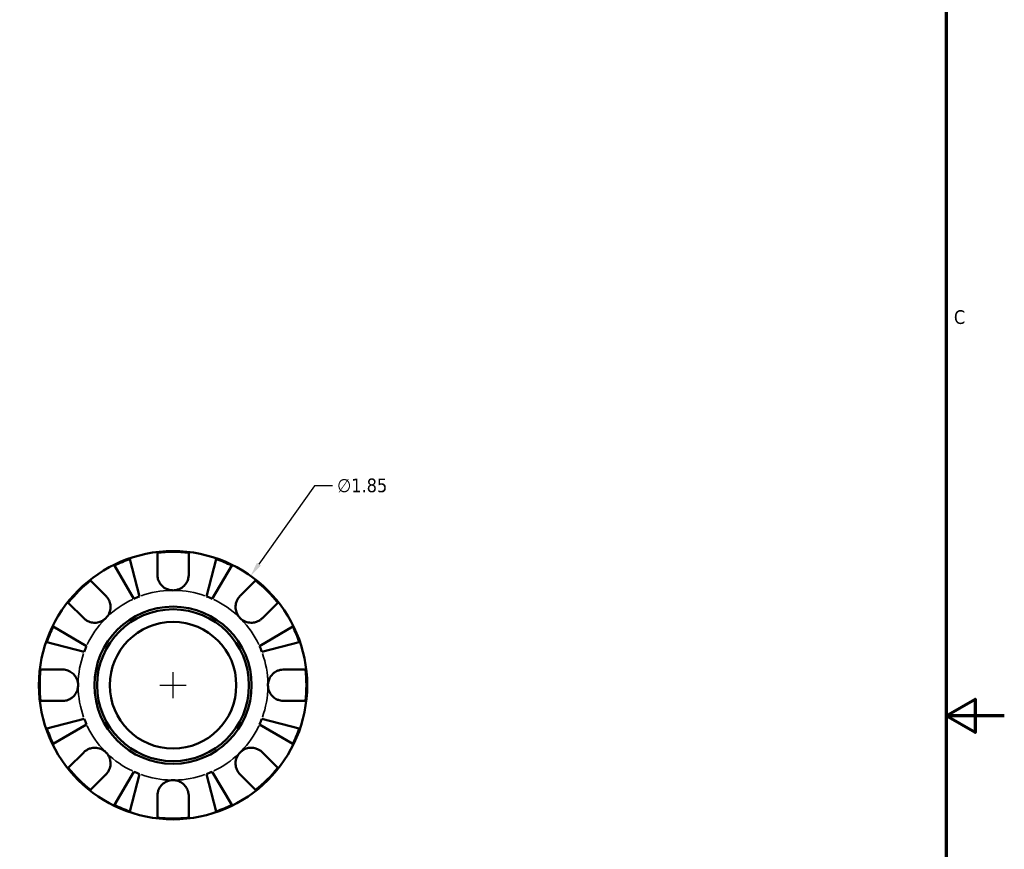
# Model space of a CAD drawing. Header units: inches. Extents: x 0.1 to 37.4, y -3.6 to 21.5.
# Tile 6 of 8: x 27.1 to 33.9, y 10.1 to 15.8. Entities that reach past the tile are written whole.
import ezdxf

# ---------------------------------------------------------------- set-up
doc = ezdxf.new("R2010")
doc.units = ezdxf.units.IN
doc.header["$MEASUREMENT"] = 0
for name, color, linetype, lineweight in [('Border (ANSI)', 7, 'Continuous', 70), ('Dimension (ANSI)', 7, 'Continuous', 25), ('Visible (ANSI)', 7, 'Continuous', 50), ('Visible Narrow (ANSI)', 7, 'Continuous', 35)]:
    doc.layers.add(name, color=color, linetype=linetype, lineweight=lineweight)
doc.styles.add('Note Text (ANSI)', font='tahoma.ttf')
doc.dimstyles.new('Default (ANSI)', dxfattribs={"dimtxt": 0.094488, "dimasz": 0.098425, "dimexe": 0.125, "dimexo": 0.0625, "dimgap": 0.031496, "dimtad": 0, "dimtih": 1, "dimtoh": 1, "dimrnd": 1e-08, "dimzin": 4, "dimdsep": 46, "dimtxsty": 'Note Text (ANSI)', "dimcen": 0.09, "dimdle": 0.393701, "dimclrd": 256, "dimclre": 256, "dimclrt": 5, "dimadec": 0, "dimazin": 1, "dimtfac": 1, "dimtofl": 0, "dimtmove": 0, "dimatfit": 3, "dimfxl": 1, "dimtolj": 1, "dimtzin": 4, "dimlwd": -1, "dimlwe": -1, "dimarcsym": 0})

# ---------------------------------------------------------------- blocks, each defined once
blk = doc.blocks.new('Borders Default Border')
at = {"layer": 'Border (ANSI)', "flags": 128}
for points in [[(0.5, 1), (0.5, 21), (33.5, 21), (33.5, 1), (0.5, 1)], [(33.9, 11), (33.5, 11), (33.7, 11.1155), (33.7, 10.8845), (33.5, 11)]]:
    blk.add_lwpolyline(points, dxfattribs=at)
at = {"layer": 'Border (ANSI)', "color": 5, "true_color": 0x0000ff, "insert": (33.5524, 13.7011), "char_height": 0.0945, "attachment_point": 7, "style": 'Note Text (ANSI)'}
blk.add_mtext('C', dxfattribs=at)
blk = doc.blocks.new('*D12')
at = {"layer": 'Defpoints', "color": 0, "transparency": 16777216}
for p in [(28.703, 11.9656), (27.6332, 10.4563)]:
    blk.add_point(p, dxfattribs=at)
at = {"layer": 'Dimension (ANSI)', "transparency": 16777216}
for p, q in [((29.1425, 12.5858), (28.7599, 12.0459)), ((29.2683, 12.5858), (29.1425, 12.5858)), ((28.1681, 11.121), (28.1681, 11.301)), ((28.0781, 11.211), (28.2581, 11.211))]:
    blk.add_line(p, q, dxfattribs=at)
blk.add_solid([(28.7465, 12.0554), (28.7733, 12.0365), (28.703, 11.9656)], dxfattribs=at)
at = {"layer": 'Dimension (ANSI)', "color": 5, "transparency": 16777216, "insert": (29.2998, 12.6367), "char_height": 0.09449, "attachment_point": 1, "style": 'Note Text (ANSI)'}
blk.add_mtext('\\A1;∅1.85', dxfattribs=at)

msp = doc.modelspace()

# ---------------------------------------------------------------- linework, layer by layer
at = {"layer": 'Visible (ANSI)'}
for p, q in [((28.0599, 11.9737), (28.0599, 12.1241)), ((28.2763, 12.1241), (28.2763, 11.9737)), ((27.8984, 11.8074), (27.7634, 12.0366)), ((27.8705, 12.081), (27.9371, 11.8234)), ((28.3991, 11.8234), (28.4658, 12.081)), ((28.5729, 12.0366), (28.4378, 11.8074)), ((27.5989, 11.9332), (27.7053, 11.8268)), ((28.6309, 11.8268), (28.7373, 11.9332)), ((27.5523, 11.6738), (27.4459, 11.7802)), ((28.8903, 11.7802), (28.7839, 11.6738)), ((27.3425, 11.6157), (27.5717, 11.4807)), ((28.7645, 11.4807), (28.9938, 11.6157)), ((27.5557, 11.442), (27.2981, 11.5086)), ((29.0382, 11.5086), (28.7805, 11.442)), ((27.255, 11.3192), (27.4054, 11.3192)), ((28.9308, 11.3192), (29.0813, 11.3192)), ((27.4054, 11.1028), (27.255, 11.1028)), ((29.0813, 11.1028), (28.9308, 11.1028)), ((27.2981, 10.9133), (27.5557, 10.98)), ((27.5717, 10.9413), (27.3425, 10.8062)), ((28.9938, 10.8062), (28.7645, 10.9413)), ((28.7805, 10.98), (29.0382, 10.9133)), ((27.4459, 10.6418), (27.5523, 10.7482)), ((28.7839, 10.7482), (28.8903, 10.6418)), ((27.7053, 10.5952), (27.5989, 10.4888)), ((27.7634, 10.3853), (27.8984, 10.6146)), ((27.9371, 10.5986), (27.8705, 10.3409)), ((28.4658, 10.3409), (28.3991, 10.5986)), ((28.4378, 10.6146), (28.5729, 10.3853)), ((28.7373, 10.4888), (28.6309, 10.5952)), ((28.0599, 10.2978), (28.0599, 10.4483)), ((28.2763, 10.4483), (28.2763, 10.2978))]:
    msp.add_line(p, q, dxfattribs=at)
for radius in [0.925, 0.5421, 0.5236, 0.4364]:
    msp.add_circle((28.1681, 11.211), radius, dxfattribs=at)
for radius, start, end in [(0.9195, 83.24315, 96.75685), (0.9195, 108.88494, 116.11506), (0.9195, 63.88494, 71.11506), (0.9195, 128.24315, 141.75685), (0.9195, 38.24315, 51.75685), (0.6545, 110.66622, 114.33378), (0.6545, 65.66622, 69.33378), (0.9195, 153.88494, 161.11506), (0.9195, 18.88494, 26.11506), (0.6545, 155.66622, 159.33378), (0.6545, 20.66622, 24.33378), (0.9195, 173.24315, 186.75685), (0.9195, 353.24315, 6.75685), (0.6545, 200.66622, 204.33378), (0.6545, 335.66622, 339.33378), (0.9195, 198.88494, 206.11506), (0.9195, 333.88494, 341.11506), (0.9195, 218.24315, 231.75685), (0.6545, 245.66622, 249.33378), (0.6545, 290.66622, 294.33378), (0.9195, 308.24315, 321.75685), (0.9195, 243.88494, 251.11506), (0.9195, 288.88494, 296.11506), (0.9195, 263.24315, 276.75685)]:
    msp.add_arc((28.1681, 11.211), radius, start, end, dxfattribs=at)
for points, knots in [([(28.1681, 11.8655), (28.1595, 11.8655), (28.1508, 11.8665), (28.1335, 11.8708), (28.1249, 11.8741), (28.1047, 11.885), (28.094, 11.8937), (28.0786, 11.9121), (28.0732, 11.9207), (28.0652, 11.939), (28.0625, 11.9484), (28.0603, 11.9631), (28.0599, 11.9684), (28.0599, 11.9737)], [0, 0, 0, 0, 0.06597, 0.06597, 0.1359358, 0.1359358, 0.2409878, 0.2409878, 0.3202403, 0.3202403, 0.3982759, 0.3982759, 0.4425376, 0.4425376, 0.4425376, 0.4425376]), ([(28.2763, 11.9737), (28.2763, 11.9657), (28.2754, 11.9576), (28.2715, 11.9404), (28.2682, 11.9313), (28.2585, 11.9133), (28.2521, 11.9046), (28.2344, 11.8871), (28.2227, 11.8792), (28.1966, 11.8683), (28.1824, 11.8655), (28.1681, 11.8655)], [-0.4427567, -0.4427567, -0.4427567, -0.4427567, -0.3756506, -0.3756506, -0.2995234, -0.2995234, -0.2159093, -0.2159093, -0.1090873, -0.1090873, 0, 0, 0, 0]), ([(27.7053, 11.8268), (27.7078, 11.8243), (27.7101, 11.8217), (27.7167, 11.8137), (27.7207, 11.8079), (27.7276, 11.795), (27.7305, 11.788), (27.7357, 11.7704), (27.7371, 11.7596), (27.7368, 11.7351), (27.734, 11.7217), (27.7234, 11.6959), (27.7154, 11.6839), (27.7053, 11.6738)], [-0.4426933, -0.4426933, -0.4426933, -0.4426933, -0.4134358, -0.4134358, -0.356428, -0.356428, -0.2966362, -0.2966362, -0.2128548, -0.2128548, -0.1090118, -0.1090118, 0, 0, 0, 0]), ([(28.6309, 11.6738), (28.6253, 11.6794), (28.6203, 11.6856), (28.6115, 11.6995), (28.6078, 11.7072), (28.6013, 11.7263), (28.5993, 11.738), (28.5992, 11.7607), (28.6008, 11.7716), (28.6062, 11.7892), (28.6092, 11.7961), (28.6162, 11.8088), (28.6202, 11.8146), (28.6267, 11.8223), (28.6288, 11.8246), (28.6309, 11.8268)], [0, 0, 0, 0, 0.0605809, 0.0605809, 0.1253161, 0.1253161, 0.2148329, 0.2148329, 0.2996129, 0.2996129, 0.3587788, 0.3587788, 0.416121, 0.416121, 0.4421601, 0.4421601, 0.4421601, 0.4421601]), ([(27.7053, 11.6738), (27.6997, 11.6682), (27.6935, 11.6632), (27.6796, 11.6544), (27.6719, 11.6507), (27.6528, 11.6441), (27.6411, 11.6422), (27.6184, 11.642), (27.6075, 11.6437), (27.5899, 11.6491), (27.583, 11.652), (27.5703, 11.659), (27.5645, 11.663), (27.5568, 11.6695), (27.5545, 11.6716), (27.5523, 11.6738)], [0, 0, 0, 0, 0.0605809, 0.0605809, 0.1253161, 0.1253161, 0.2148329, 0.2148329, 0.2996129, 0.2996129, 0.3587788, 0.3587788, 0.416121, 0.416121, 0.4421601, 0.4421601, 0.4421601, 0.4421601]), ([(28.7839, 11.6738), (28.7815, 11.6713), (28.7789, 11.669), (28.7708, 11.6624), (28.765, 11.6584), (28.7522, 11.6515), (28.7452, 11.6486), (28.7275, 11.6434), (28.7168, 11.642), (28.6923, 11.6423), (28.6789, 11.6451), (28.6531, 11.6557), (28.6411, 11.6637), (28.6309, 11.6738)], [-0.4426933, -0.4426933, -0.4426933, -0.4426933, -0.4134358, -0.4134358, -0.356428, -0.356428, -0.2966362, -0.2966362, -0.2128548, -0.2128548, -0.1090118, -0.1090118, 0, 0, 0, 0]), ([(27.4054, 11.3192), (27.4094, 11.3192), (27.4135, 11.3189), (27.4241, 11.3177), (27.4305, 11.3164), (27.4438, 11.3124), (27.4506, 11.3096), (27.4666, 11.3008), (27.4754, 11.2942), (27.4925, 11.2765), (27.5001, 11.2651), (27.5108, 11.2394), (27.5136, 11.2253), (27.5136, 11.211)], [-0.4398235, -0.4398235, -0.4398235, -0.4398235, -0.4063078, -0.4063078, -0.353671, -0.353671, -0.2963084, -0.2963084, -0.2119376, -0.2119376, -0.1088504, -0.1088504, 0, 0, 0, 0]), ([(28.8227, 11.211), (28.8227, 11.2198), (28.8237, 11.2286), (28.8282, 11.2465), (28.8318, 11.2555), (28.8433, 11.2761), (28.8524, 11.2868), (28.8706, 11.3013), (28.8786, 11.3062), (28.8933, 11.3127), (28.8998, 11.3148), (28.913, 11.3179), (28.9198, 11.3188), (28.9279, 11.3191), (28.9294, 11.3192), (28.9308, 11.3192)], [-1.9083114, -1.9083114, -1.9083114, -1.9083114, -1.8410665, -1.8410665, -1.767715, -1.767715, -1.6603296, -1.6603296, -1.5872685, -1.5872685, -1.5326102, -1.5326102, -1.476028, -1.476028, -1.4636078, -1.4636078, -1.4636078, -1.4636078]), ([(27.5136, 11.211), (27.5136, 11.2021), (27.5125, 11.1934), (27.5081, 11.1755), (27.5045, 11.1665), (27.493, 11.1459), (27.4838, 11.1352), (27.4656, 11.1206), (27.4576, 11.1158), (27.4429, 11.1093), (27.4365, 11.1071), (27.4232, 11.104), (27.4165, 11.1031), (27.4083, 11.1028), (27.4069, 11.1028), (27.4054, 11.1028)], [-1.9083114, -1.9083114, -1.9083114, -1.9083114, -1.8410665, -1.8410665, -1.767715, -1.767715, -1.6603296, -1.6603296, -1.5872685, -1.5872685, -1.5326102, -1.5326102, -1.476028, -1.476028, -1.4636078, -1.4636078, -1.4636078, -1.4636078]), ([(28.9308, 11.1028), (28.9268, 11.1028), (28.9227, 11.103), (28.9122, 11.1042), (28.9058, 11.1055), (28.8925, 11.1096), (28.8857, 11.1124), (28.8696, 11.1211), (28.8608, 11.1278), (28.8437, 11.1454), (28.8362, 11.1568), (28.8255, 11.1825), (28.8227, 11.1967), (28.8227, 11.211)], [-0.4398235, -0.4398235, -0.4398235, -0.4398235, -0.4063078, -0.4063078, -0.353671, -0.353671, -0.2963084, -0.2963084, -0.2119376, -0.2119376, -0.1088504, -0.1088504, 0, 0, 0, 0]), ([(27.5523, 10.7482), (27.5548, 10.7506), (27.5574, 10.753), (27.5654, 10.7596), (27.5712, 10.7635), (27.5841, 10.7704), (27.5911, 10.7733), (27.6087, 10.7785), (27.6195, 10.78), (27.644, 10.7796), (27.6574, 10.7769), (27.6832, 10.7663), (27.6952, 10.7583), (27.7053, 10.7482)], [-0.4426933, -0.4426933, -0.4426933, -0.4426933, -0.4134358, -0.4134358, -0.356428, -0.356428, -0.2966362, -0.2966362, -0.2128548, -0.2128548, -0.1090118, -0.1090118, 0, 0, 0, 0]), ([(27.7053, 10.7482), (27.7109, 10.7425), (27.7159, 10.7363), (27.7247, 10.7224), (27.7284, 10.7147), (27.735, 10.6956), (27.7369, 10.684), (27.7371, 10.6612), (27.7354, 10.6504), (27.73, 10.6327), (27.7271, 10.6259), (27.7201, 10.6131), (27.7161, 10.6073), (27.7096, 10.5996), (27.7075, 10.5973), (27.7053, 10.5952)], [0, 0, 0, 0, 0.0605809, 0.0605809, 0.1253161, 0.1253161, 0.2148329, 0.2148329, 0.2996129, 0.2996129, 0.3587788, 0.3587788, 0.416121, 0.416121, 0.4421601, 0.4421601, 0.4421601, 0.4421601]), ([(28.6309, 10.5952), (28.6285, 10.5976), (28.6261, 10.6002), (28.6195, 10.6083), (28.6156, 10.6141), (28.6087, 10.6269), (28.6058, 10.6339), (28.6006, 10.6516), (28.5991, 10.6623), (28.5995, 10.6868), (28.6022, 10.7002), (28.6128, 10.726), (28.6208, 10.738), (28.6309, 10.7482)], [-0.4426933, -0.4426933, -0.4426933, -0.4426933, -0.4134358, -0.4134358, -0.356428, -0.356428, -0.2966362, -0.2966362, -0.2128548, -0.2128548, -0.1090118, -0.1090118, 0, 0, 0, 0]), ([(28.6309, 10.7482), (28.6366, 10.7538), (28.6428, 10.7588), (28.6567, 10.7676), (28.6644, 10.7713), (28.6835, 10.7778), (28.6951, 10.7798), (28.7179, 10.7799), (28.7287, 10.7783), (28.7464, 10.7729), (28.7532, 10.7699), (28.766, 10.7629), (28.7718, 10.7589), (28.7795, 10.7524), (28.7818, 10.7503), (28.7839, 10.7482)], [0, 0, 0, 0, 0.0605809, 0.0605809, 0.1253161, 0.1253161, 0.2148329, 0.2148329, 0.2996129, 0.2996129, 0.3587788, 0.3587788, 0.416121, 0.416121, 0.4421601, 0.4421601, 0.4421601, 0.4421601]), ([(28.0599, 10.4483), (28.0599, 10.4523), (28.0602, 10.4564), (28.0614, 10.4669), (28.0627, 10.4733), (28.0667, 10.4866), (28.0695, 10.4934), (28.0783, 10.5095), (28.0849, 10.5183), (28.1026, 10.5354), (28.114, 10.5429), (28.1397, 10.5536), (28.1538, 10.5564), (28.1681, 10.5564)], [-0.4398235, -0.4398235, -0.4398235, -0.4398235, -0.4063078, -0.4063078, -0.353671, -0.353671, -0.2963084, -0.2963084, -0.2119376, -0.2119376, -0.1088504, -0.1088504, 0, 0, 0, 0]), ([(28.1681, 10.5564), (28.177, 10.5564), (28.1857, 10.5554), (28.2036, 10.5509), (28.2126, 10.5473), (28.2332, 10.5358), (28.2439, 10.5267), (28.2585, 10.5085), (28.2633, 10.5005), (28.2698, 10.4858), (28.272, 10.4793), (28.2751, 10.4661), (28.276, 10.4593), (28.2763, 10.4512), (28.2763, 10.4497), (28.2763, 10.4483)], [-1.9083114, -1.9083114, -1.9083114, -1.9083114, -1.8410665, -1.8410665, -1.767715, -1.767715, -1.6603296, -1.6603296, -1.5872685, -1.5872685, -1.5326102, -1.5326102, -1.476028, -1.476028, -1.4636078, -1.4636078, -1.4636078, -1.4636078])]:
    msp.add_open_spline(points, degree=3, knots=knots, dxfattribs=at)
at = {"layer": 'Visible Narrow (ANSI)'}
for start, end in [(91.03331, 109.63291), (70.36709, 88.96669), (115.36709, 133.96669), (46.03331, 64.63291), (136.03331, 154.63291), (25.36709, 43.96669), (160.36709, 178.96669), (1.03331, 19.63291), (181.03331, 199.63291), (340.36709, 358.96669), (205.36709, 223.96669), (316.03331, 334.63291), (226.03331, 244.63291), (295.36709, 313.96669), (250.36709, 268.96669), (271.03331, 289.63291)]:
    msp.add_arc((28.1681, 11.211), 0.6545, start, end, dxfattribs=at)

# ---------------------------------------------------------------- block references
msp.add_blockref('Borders Default Border', (0, 0))

# ---------------------------------------------------------------- dimensions: what is measured, and where the dimension line sits
at = {"layer": 'Dimension (ANSI)'}
dim = msp.add_diameter_dim_2p(p1=(27.6332, 10.4563), p2=(28.703, 11.9656), dimstyle='Default (ANSI)', override={"dimgap": 0.031496, "dimdec": 2, "dimlfac": 1, "dimtol": 0, "dimlim": 0, "dimtp": 0, "dimtm": 0, "dimtdec": 2}, dxfattribs=at)
dim.commit()
dim.dimension.update_dxf_attribs({"geometry": '*D12', "text_midpoint": (29.4711, 12.5858), "dimtype": 163})

doc.saveas('drawing.dxf')
